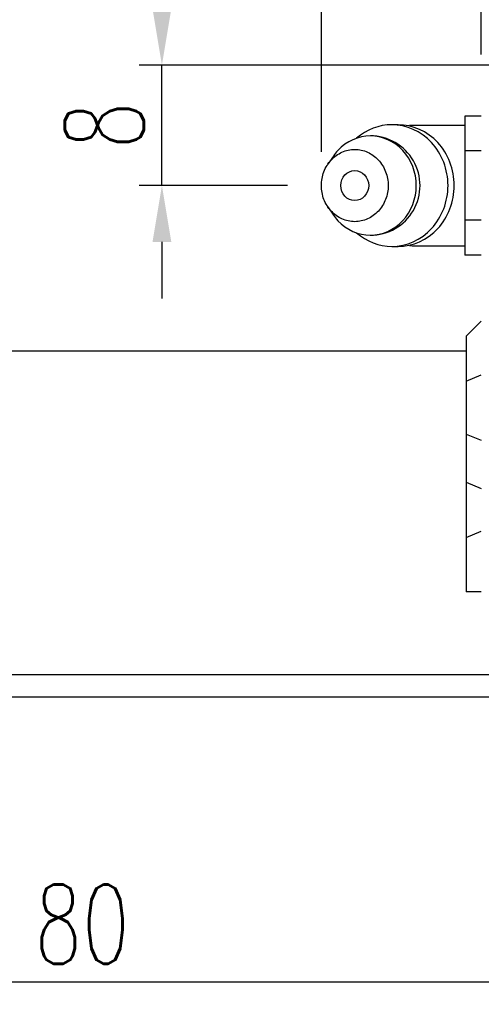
# Model space of a CAD drawing. Header units: millimetres. Extents: x 20 to 369, y 420 to 544.
# Tile 3 of 53: x 229 to 260, y 420 to 485. Entities that reach past the tile are written whole.
import ezdxf

# ---------------------------------------------------------------- set-up
doc = ezdxf.new("R2010")
doc.units = ezdxf.units.MM
doc.layers.get('DEFPOINTS').update_dxf_attribs({"linetype": 'CONTINUOUS'})
doc.layers.add('2', color=7, linetype='CONTINUOUS')
doc.layers.add('DIM', color=4, linetype='CONTINUOUS')
doc.styles.add('DIM-7', font='SIMPLEX.shx', dxfattribs={"width": 0.7, "bigfont": 'chineset.shx'})
doc.dimstyles.new('CNS', dxfattribs={"dimtxt": 3.5, "dimasz": 2.5, "dimexe": 1, "dimexo": 1.5, "dimgap": 0.09, "dimtad": 0, "dimdsep": 46, "dimtxsty": 'DIM-7', "dimcen": 0.09, "dimclrd": 4, "dimclre": 4, "dimclrt": 4, "dimadec": 0, "dimazin": 0, "dimtfac": 1, "dimtix": 1, "dimtmove": 2, "dimatfit": 3, "dimfxl": 1, "dimtvp": 0.971429, "dimtolj": 1, "dimarcsym": 0})

# ---------------------------------------------------------------- blocks, each defined once
blk = doc.blocks.new('*D14')
at = {"layer": 'DEFPOINTS', "color": 0, "transparency": 16777216}
for p in [(193.553, 438.022), (273.553, 438.022), (273.553, 421.124)]:
    blk.add_point(p, dxfattribs=at)
at = {"layer": 'DIM', "color": 7, "lineweight": -2, "transparency": 16777216}
for p, q in [((193.553, 435.772), (193.553, 419.624)), ((273.553, 435.772), (273.553, 419.624)), ((197.303, 421.124), (269.803, 421.124))]:
    blk.add_line(p, q, dxfattribs=at)
at = {"layer": 'DIM', "color": 7, "transparency": 16777216}
for points in [[(197.303, 421.749), (197.303, 420.499), (193.553, 421.124)], [(269.803, 421.749), (269.803, 420.499), (273.553, 421.124)]]:
    blk.add_solid(points, dxfattribs=at)
at = {"layer": 'DIM', "color": 7, "transparency": 16777216, "insert": (233.553, 424.949), "char_height": 5.25, "attachment_point": 5, "style": 'DIM-7'}
blk.add_mtext('\\A1;80', dxfattribs=at)
blk = doc.blocks.new('*D27')
at = {"layer": 'DEFPOINTS', "color": 0, "transparency": 16777216}
for p in [(238.85, 482.022), (273.553, 482.022), (249.437, 474.022)]:
    blk.add_point(p, dxfattribs=at)
at = {"layer": 'DIM', "color": 7, "lineweight": -2, "transparency": 16777216}
for p, q in [((238.85, 485.772), (238.85, 489.522)), ((271.303, 482.022), (237.35, 482.022)), ((238.85, 474.022), (238.85, 482.022)), ((247.187, 474.022), (237.35, 474.022)), ((238.85, 470.272), (238.85, 466.522))]:
    blk.add_line(p, q, dxfattribs=at)
at = {"layer": 'DIM', "color": 7, "transparency": 16777216}
for points in [[(238.225, 485.772), (239.475, 485.772), (238.85, 482.022)], [(238.225, 470.272), (239.475, 470.272), (238.85, 474.022)]]:
    blk.add_solid(points, dxfattribs=at)
at = {"layer": 'DIM', "color": 7, "transparency": 16777216, "insert": (235.025, 478.022), "char_height": 5.25, "attachment_point": 5, "rotation": 90, "style": 'DIM-7'}
blk.add_mtext('\\A1;8', dxfattribs=at)
blk = doc.blocks.new('*D28')
at = {"layer": 'DEFPOINTS', "color": 0, "transparency": 16777216}
for p in [(260.054, 512.917), (260.054, 480.472), (249.437, 474.022)]:
    blk.add_point(p, dxfattribs=at)
at = {"layer": 'DIM', "color": 7, "lineweight": -2, "transparency": 16777216}
for p, q in [((249.437, 476.272), (249.437, 514.417)), ((260.054, 482.722), (260.054, 514.417)), ((224.034, 512.917), (249.437, 512.917)), ((253.187, 512.917), (256.304, 512.917))]:
    blk.add_line(p, q, dxfattribs=at)
at = {"layer": 'DIM', "color": 7, "transparency": 16777216}
for points in [[(253.187, 513.542), (253.187, 512.292), (249.437, 512.917)], [(256.304, 513.542), (256.304, 512.292), (260.054, 512.917)]]:
    blk.add_solid(points, dxfattribs=at)
at = {"layer": 'DIM', "color": 7, "transparency": 16777216, "insert": (230.221, 518.117), "char_height": 5.25, "attachment_point": 5, "style": 'DIM-7'}
blk.add_mtext('\\A1;(14)', dxfattribs=at)

msp = doc.modelspace()

# ---------------------------------------------------------------- linework, layer by layer
at = {"layer": '2', "color": 0, "linetype": 'Continuous'}
for p, q in [((260.054, 478.641), (258.954, 478.641)), ((258.954, 478.641), (258.954, 477.486)), ((254.526, 478.064), (254.112, 478.064)), ((258.954, 478.022), (255.655, 478.022)), ((258.954, 477.486), (258.954, 476.332)), ((260.054, 476.332), (258.954, 476.332)), ((258.954, 476.332), (258.954, 474.022)), ((250.234, 475.981), (249.87, 475.447)), ((258.954, 474.022), (258.954, 471.713)), ((249.87, 472.598), (250.234, 472.064)), ((260.054, 471.713), (258.954, 471.713)), ((258.954, 471.713), (258.954, 470.558)), ((258.954, 470.558), (258.954, 469.403)), ((254.112, 469.981), (254.526, 469.981)), ((255.655, 470.022), (258.954, 470.022)), ((260.054, 469.403), (258.954, 469.403)), ((259.054, 464.022), (260.054, 465.022)), ((259.054, 464.022), (259.054, 461.034)), ((259.054, 463.022), (173.553, 463.022)), ((259.054, 461.034), (260.054, 461.449)), ((259.054, 461.034), (259.054, 457.51)), ((259.054, 457.51), (259.054, 454.31)), ((259.054, 457.51), (260.054, 457.096)), ((259.054, 454.31), (259.054, 450.637)), ((259.054, 454.31), (260.054, 453.896)), ((259.054, 450.637), (260.054, 451.051)), ((259.054, 450.637), (259.054, 447.022)), ((260.054, 447.022), (259.054, 447.022))]:
    msp.add_line(p, q, dxfattribs=at)
for centre, radius, start, end in [((255.655, 474.022), 4, 89.99998, 95.2678), ((252.688, 474.022), 3.3, 269.97396, 90), ((255.655, 474.022), 4, 264.82783, 270.00002)]:
    msp.add_arc(centre, radius, start, end, dxfattribs=at)
msp.add_ellipse((251.655, 474.022), major_axis=(0, -1), ratio=0.92388, dxfattribs=at)
for points, knots in [([(251.773, 470.873), (252.431, 470.304), (253.269, 469.981), (255.089, 469.981), (256.06, 470.416), (257.443, 471.913), (257.845, 472.964), (257.845, 475.08), (257.443, 476.132), (256.06, 477.628), (255.089, 478.064), (253.269, 478.064), (252.431, 477.74), (251.773, 477.172)], [0, 0, 0, 0, 0.150594, 0.150594, 0.325297, 0.325297, 0.5, 0.5, 0.674703, 0.674703, 0.849406, 0.849406, 1, 1, 1, 1]), ([(254.527, 469.981), (255.504, 469.981), (256.475, 470.416), (257.858, 471.913), (258.26, 472.964), (258.26, 475.08), (257.858, 476.132), (256.475, 477.628), (255.504, 478.064), (254.526, 478.064)], [0, 0, 0, 0, 0.249977, 0.249977, 0.499984, 0.499984, 0.749992, 0.749992, 1, 1, 1, 1]), ([(250.235, 472.064), (250.325, 471.931), (250.424, 471.805), (251.096, 471.078), (251.89, 470.722), (253.486, 470.722), (254.279, 471.078), (255.408, 472.3), (255.737, 473.158), (255.737, 474.886), (255.408, 475.745), (254.279, 476.967), (253.486, 477.322), (251.89, 477.322), (251.096, 476.967), (250.424, 476.239), (250.325, 476.114), (250.235, 475.981)], [0, 0, 0, 0, 0.029891, 0.029891, 0.186594, 0.186594, 0.343297, 0.343297, 0.5, 0.5, 0.656703, 0.656703, 0.813406, 0.813406, 0.970109, 0.970109, 1, 1, 1, 1]), ([(249.437, 474.022), (249.437, 473.865), (249.466, 473.551), (249.593, 473.098), (249.799, 472.68), (250.077, 472.314), (250.415, 472.014), (250.801, 471.791), (251.219, 471.653), (251.655, 471.607), (252.09, 471.653), (252.509, 471.791), (252.894, 472.014), (253.233, 472.314), (253.51, 472.68), (253.716, 473.098), (253.843, 473.551), (253.886, 474.022), (253.843, 474.493), (253.716, 474.947), (253.51, 475.364), (253.233, 475.73), (252.894, 476.031), (252.509, 476.254), (252.09, 476.391), (251.655, 476.438), (251.219, 476.391), (250.801, 476.254), (250.415, 476.031), (250.077, 475.73), (249.799, 475.364), (249.525, 474.81), (249.438, 474.336), (249.437, 474.022)], [0, 0, 0, 0, 0.031259, 0.062519, 0.093778, 0.125038, 0.156297, 0.187556, 0.218816, 0.250075, 0.281335, 0.312594, 0.343853, 0.375113, 0.406372, 0.437632, 0.468891, 0.500151, 0.53141, 0.562669, 0.593929, 0.625188, 0.656448, 0.687707, 0.718966, 0.750226, 0.781485, 0.812745, 0.844004, 0.875263, 0.906523, 0.937782, 1, 1, 1, 1])]:
    msp.add_open_spline(points, degree=3, knots=knots, dxfattribs=at)
for points in [[(368.553, 441.522), (216.976, 441.522)], [(368.553, 440.022), (173.553, 440.022)]]:
    msp.add_open_spline(points, degree=1, dxfattribs=at)

# ---------------------------------------------------------------- dimensions: what is measured, and where the dimension line sits
at = {"layer": 'DIM', "color": 0}
dim = msp.add_linear_dim(base=(260.054, 512.917), p1=(249.437, 474.022), p2=(260.054, 480.472), text='(14)', dimstyle='CNS', override={"dimscale": 1.5, "dimgap": 0.8, "dimtad": 1, "dimclrd": 7, "dimclre": 7, "dimclrt": 7, "dimadec": 2, "dimazin": 2, "dimtm": 1e-09, "dimtfac": 0.6, "dimtmove": 1}, dxfattribs=at)
dim.commit()
dim.dimension.update_dxf_attribs({"geometry": '*D28', "text_midpoint": (230.221, 516.742), "dimtype": 160})
dim = msp.add_linear_dim(base=(238.85, 482.022), p1=(249.437, 474.022), p2=(273.553, 482.022), angle=90, dimstyle='CNS', override={"dimscale": 1.5, "dimgap": 0.8, "dimtad": 1, "dimclrd": 7, "dimclre": 7, "dimclrt": 7, "dimadec": 2, "dimazin": 2, "dimtm": 1e-09, "dimtfac": 0.6, "dimtmove": 1}, dxfattribs=at)
dim.commit()
dim.dimension.update_dxf_attribs({"geometry": '*D27', "text_midpoint": (235.025, 478.022)})
dim = msp.add_linear_dim(base=(273.553, 421.124), p1=(193.553, 438.022), p2=(273.553, 438.022), dimstyle='CNS', override={"dimscale": 1.5, "dimgap": 0.8, "dimtad": 1, "dimclrd": 7, "dimclre": 7, "dimclrt": 7, "dimadec": 2, "dimazin": 2, "dimtm": 1e-09, "dimtfac": 0.6, "dimtmove": 1}, dxfattribs=at)
dim.commit()
dim.dimension.update_dxf_attribs({"geometry": '*D14', "text_midpoint": (233.553, 424.949)})

doc.saveas('drawing.dxf')
